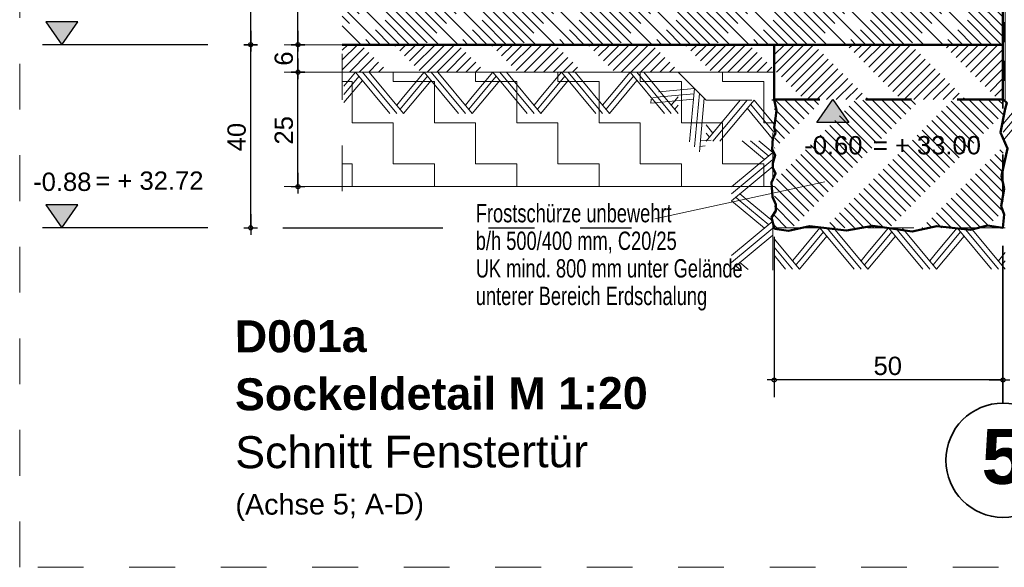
# Model space of a CAD drawing. Header units: metres. Extents: x 1306 to 1412, y -79 to 41.
# Tile 10 of 256: x 1387.16 to 1389.32, y -74.68 to -73.48. Entities that reach past the tile are written whole.
import ezdxf

# ---------------------------------------------------------------- set-up
doc = ezdxf.new("R2010")
doc.units = ezdxf.units.M
doc.header["$PDMODE"] = 65
for name, pattern in [('AUSGEZOGEN', [0]), ('PUNKT2_S9', [0.0015, 0, -0.0015]), ('STRICHLINIE2_S3', [0.055, 0.04, -0.015]), ('STRICHLINIE_S4', [0.008, 0.006, -0.002]), ('STRICHPUNKT2_S5', [0.5, 0.35, -0.05, 0.05, -0.05]), ('VERDECKT2_S2', [0.15, 0.1, -0.05])]:
    doc.linetypes.add(name, pattern=pattern)
doc.layers.add('XR$9$_43212', color=7, linetype='Continuous')
for name, color, linetype, lineweight in [('XR$9$Achsen', 4, 'AUSGEZOGEN', 13), ('XR$9$Allgemein', 4, 'AUSGEZOGEN', 13), ('XR$9$Legende', 4, 'AUSGEZOGEN', 13), ('XR$9$Maßlinie 1_50', 7, 'AUSGEZOGEN', 25), ('XR$9$Muster', 4, 'AUSGEZOGEN', 13), ('XR$9$Schraffur', 4, 'AUSGEZOGEN', 13), ('XR$9$Text 1_100', 3, 'AUSGEZOGEN', 18), ('XR$9$Text 1_50', 3, 'AUSGEZOGEN', 18), ('XR$9$Wand', 1, 'AUSGEZOGEN', 50), ('XR$9$Wand Mauerwerk tr', 42, 'AUSGEZOGEN', 18)]:
    doc.layers.add(name, color=color, linetype=linetype, lineweight=lineweight)
doc.styles.add('ARIAL', font='arial.ttf')
doc.dimstyles.new('DIMSTYLE_32', dxfattribs={"dimtxt": 0.04, "dimasz": 0.03, "dimexe": 0, "dimexo": 1e-06, "dimgap": 0.02, "dimtad": 2, "dimdec": 1, "dimlfac": 100, "dimrnd": 0.5, "dimzin": 4, "dimdsep": 46, "dimtxsty": 'ARIAL', "dimblk1": 'ALL_ML_KREIS', "dimblk2": 'ALL_ML_KREIS', "dimsah": 1, "dimcen": 0, "dimse1": 1, "dimse2": 1, "dimclrd": 7, "dimclre": 7, "dimclrt": 7, "dimadec": 0, "dimazin": 0, "dimtfac": 1, "dimtdec": 0, "dimtix": 1, "dimtmove": 2, "dimatfit": 3, "dimfxl": 0, "dimtzin": 0, "dimlwd": 0, "dimlwe": 25, "dimarcsym": 0})
doc.dimstyles.new('DIMSTYLE_33', dxfattribs={"dimtxt": 0.04, "dimasz": 0.03, "dimexe": 0, "dimexo": 1e-06, "dimgap": 0.02, "dimtad": 2, "dimdec": 1, "dimlfac": 100, "dimrnd": 0.5, "dimzin": 4, "dimdsep": 46, "dimtxsty": 'ARIAL', "dimblk1": 'ALL_ML_KREIS', "dimblk2": 'ALL_ML_KREIS', "dimsah": 1, "dimcen": 0, "dimse1": 1, "dimse2": 1, "dimclrd": 7, "dimclre": 7, "dimclrt": 7, "dimadec": 0, "dimazin": 0, "dimtfac": 1, "dimtdec": 0, "dimtix": 1, "dimtmove": 2, "dimatfit": 3, "dimfxl": 0, "dimtvp": 1.2, "dimtzin": 0, "dimlwd": 0, "dimlwe": 25, "dimarcsym": 0})

# ---------------------------------------------------------------- blocks, each defined once
blk = doc.blocks.new('MUSTERELEMENT_23')
at = {"layer": 'XR$9$Wand', "color": 52, "linetype": 'AUSGEZOGEN', "lineweight": 13, "transparency": 33554687}
for p, q in [((1388.9127, -73.9395), (1388.8677, -73.9935)), ((1388.9202, -73.9485), (1388.8677, -74.0115)), ((1388.9877, -74.0295), (1388.9127, -73.9395)), ((1389.0027, -74.0295), (1388.9277, -73.9395)), ((1389.0177, -74.0295), (1388.9427, -73.9395)), ((1389.0627, -73.9395), (1389.0177, -73.9935)), ((1389.0702, -73.9485), (1389.0177, -74.0115)), ((1389.1377, -74.0295), (1389.0627, -73.9395)), ((1389.1527, -74.0295), (1389.0777, -73.9395)), ((1389.1677, -74.0295), (1389.0927, -73.9395)), ((1389.2127, -73.9395), (1389.1677, -73.9935)), ((1389.2202, -73.9485), (1389.1677, -74.0115)), ((1389.2877, -74.0295), (1389.2127, -73.9395)), ((1389.3027, -74.0295), (1389.2277, -73.9395)), ((1389.3177, -74.0295), (1389.2427, -73.9395)), ((1388.8677, -74.0295), (1388.8127, -73.9635)), ((1388.9277, -73.9575), (1388.8677, -74.0295)), ((1389.0777, -73.9575), (1389.0177, -74.0295)), ((1389.2277, -73.9575), (1389.1677, -74.0295)), ((1388.8527, -74.0295), (1388.8127, -73.9815)), ((1388.8677, -73.9935), (1388.8527, -74.0115)), ((1389.0177, -73.9935), (1389.0027, -74.0115)), ((1389.1677, -73.9935), (1389.1527, -74.0115)), ((1389.3177, -73.9935), (1389.3027, -74.0115)), ((1388.8377, -74.0295), (1388.8127, -73.9995)), ((1388.8677, -74.0115), (1388.8602, -74.0205)), ((1389.0177, -74.0115), (1389.0102, -74.0205)), ((1389.1677, -74.0115), (1389.1602, -74.0205)), ((1389.3177, -74.0115), (1389.3102, -74.0205))]:
    blk.add_line(p, q, dxfattribs=at)
blk = doc.blocks.new('MUSTERELEMENT_24')
at = {"layer": 'XR$9$Wand', "color": 52, "linetype": 'AUSGEZOGEN', "lineweight": 13, "transparency": 33554687}
for p, q in [((1389.3568, -73.6604), (1389.3133, -73.7127)), ((1389.3643, -73.6694), (1389.3133, -73.7307)), ((1389.4318, -73.7504), (1389.3568, -73.6604)), ((1389.4468, -73.7504), (1389.3718, -73.6604)), ((1389.4618, -73.7504), (1389.3868, -73.6604)), ((1389.3718, -73.6784), (1389.3133, -73.7487)), ((1389.4618, -73.7144), (1389.4468, -73.7324)), ((1389.4618, -73.7324), (1389.4543, -73.7414))]:
    blk.add_line(p, q, dxfattribs=at)
blk = doc.blocks.new('MUSTERELEMENT_27')
at = {"layer": 'XR$9$Wand', "color": 52, "linetype": 'AUSGEZOGEN', "lineweight": 13, "transparency": 33554687}
for p, q in [((1388.6637, -73.7504), (1388.7387, -73.6604)), ((1388.6787, -73.7504), (1388.7537, -73.6604)), ((1388.6937, -73.7504), (1388.7687, -73.6604)), ((1388.7612, -73.6694), (1388.8122, -73.7307)), ((1388.7687, -73.6604), (1388.8122, -73.7127)), ((1388.7537, -73.6784), (1388.8122, -73.7487)), ((1388.6637, -73.7144), (1388.6787, -73.7324)), ((1388.6637, -73.7324), (1388.6712, -73.7414))]:
    blk.add_line(p, q, dxfattribs=at)
blk = doc.blocks.new('MUSTERELEMENT_28')
at = {"layer": 'XR$9$Wand', "color": 52, "linetype": 'AUSGEZOGEN', "lineweight": 13, "transparency": 33554687}
for p, q in [((1388.6374, -73.6469), (1388.5558, -73.6544)), ((1388.5685, -73.6416), (1388.5598, -73.6424)), ((1388.6385, -73.6353), (1388.5685, -73.6416)), ((1388.6279, -73.752), (1388.6385, -73.6353)), ((1388.6385, -73.7626), (1388.6491, -73.6459)), ((1388.543, -73.6671), (1388.5438, -73.6584)), ((1388.6364, -73.6586), (1388.543, -73.6671)), ((1388.5558, -73.6544), (1388.5471, -73.6552)), ((1388.6491, -73.7732), (1388.6597, -73.6565)), ((1388.6746, -73.7477), (1388.6512, -73.7498))]:
    blk.add_line(p, q, dxfattribs=at)
blk.add_lwpolyline([(1388.6618, -73.7604), (1388.6618, -73.7604), (1388.6502, -73.7615)], dxfattribs=at)
blk = doc.blocks.new('MUSTERELEMENT_29')
at = {"layer": 'XR$9$Wand', "color": 52, "linetype": 'AUSGEZOGEN', "lineweight": 13, "transparency": 33554687}
for p, q in [((1387.8977, -73.5995), (1387.8723, -73.63)), ((1387.9052, -73.6085), (1387.8723, -73.648)), ((1387.9727, -73.6895), (1387.8977, -73.5995)), ((1387.9877, -73.6895), (1387.9127, -73.5995)), ((1388.0027, -73.6895), (1387.9277, -73.5995)), ((1388.0477, -73.5995), (1388.0027, -73.6535)), ((1388.0552, -73.6085), (1388.0027, -73.6715)), ((1388.1227, -73.6895), (1388.0477, -73.5995)), ((1388.1377, -73.6895), (1388.0627, -73.5995)), ((1388.1527, -73.6895), (1388.0777, -73.5995)), ((1388.1977, -73.5995), (1388.1527, -73.6535)), ((1388.2052, -73.6085), (1388.1527, -73.6715)), ((1388.2727, -73.6895), (1388.1977, -73.5995)), ((1388.2877, -73.6895), (1388.2127, -73.5995)), ((1388.3027, -73.6895), (1388.2277, -73.5995)), ((1388.3477, -73.5995), (1388.3027, -73.6535)), ((1388.3552, -73.6085), (1388.3027, -73.6715)), ((1388.4227, -73.6895), (1388.3477, -73.5995)), ((1388.4377, -73.6895), (1388.3627, -73.5995)), ((1388.4527, -73.6895), (1388.3777, -73.5995)), ((1388.4977, -73.5995), (1388.4527, -73.6535)), ((1388.5052, -73.6085), (1388.4527, -73.6715)), ((1388.5727, -73.6895), (1388.4977, -73.5995)), ((1388.5877, -73.6895), (1388.5127, -73.5995)), ((1388.6027, -73.6895), (1388.5277, -73.5995)), ((1387.9127, -73.6175), (1387.8723, -73.666)), ((1388.0627, -73.6175), (1388.0027, -73.6895)), ((1388.2127, -73.6175), (1388.1527, -73.6895)), ((1388.3627, -73.6175), (1388.3027, -73.6895)), ((1388.5127, -73.6175), (1388.4527, -73.6895)), ((1388.0027, -73.6535), (1387.9877, -73.6715)), ((1388.0027, -73.6715), (1387.9952, -73.6805)), ((1388.1527, -73.6535), (1388.1377, -73.6715)), ((1388.1527, -73.6715), (1388.1452, -73.6805)), ((1388.3027, -73.6535), (1388.2877, -73.6715)), ((1388.3027, -73.6715), (1388.2952, -73.6805)), ((1388.4527, -73.6535), (1388.4377, -73.6715)), ((1388.4527, -73.6715), (1388.4452, -73.6805)), ((1388.6027, -73.6535), (1388.5877, -73.6715)), ((1388.6027, -73.6715), (1388.5952, -73.6805))]:
    blk.add_line(p, q, dxfattribs=at)
blk = doc.blocks.new('MUSTERELEMENT_30')
at = {"layer": 'XR$9$Wand', "color": 52, "linetype": 'AUSGEZOGEN', "lineweight": 13, "transparency": 33554687}
for p, q in [((1388.7917, -73.7903), (1388.7428, -73.7495)), ((1388.8007, -73.7828), (1388.7608, -73.7495)), ((1388.8097, -73.7753), (1388.7788, -73.7495)), ((1388.7197, -73.8503), (1388.8097, -73.7753)), ((1388.7197, -73.8653), (1388.8097, -73.7903)), ((1388.7197, -73.8803), (1388.8097, -73.8053)), ((1388.7557, -73.8803), (1388.7377, -73.8653)), ((1388.7917, -73.9403), (1388.7197, -73.8803)), ((1388.7377, -73.8803), (1388.7287, -73.8728)), ((1388.8007, -73.9328), (1388.7377, -73.8803)), ((1388.8097, -73.9253), (1388.7557, -73.8803)), ((1388.7197, -74.0003), (1388.8097, -73.9253)), ((1388.7197, -74.0153), (1388.8097, -73.9403)), ((1388.7197, -74.0303), (1388.8097, -73.9553)), ((1388.7557, -74.0303), (1388.7377, -74.0153)), ((1388.7377, -74.0303), (1388.7287, -74.0228))]:
    blk.add_line(p, q, dxfattribs=at)
blk = doc.blocks.new('MUSTERELEMENT_34')
at = {"layer": 'XR$9$Muster', "color": 4, "linetype": 'AUSGEZOGEN', "lineweight": 13, "transparency": 33554687}
for p, q in [((1389.313, -73.0669), (1389.313, -73.1517)), ((1389.318, -73.0669), (1389.313, -73.0669)), ((1389.314, -73.0669), (1389.314, -73.1093)), ((1389.315, -73.0669), (1389.315, -73.1093)), ((1389.316, -73.0669), (1389.316, -73.1093)), ((1389.317, -73.0669), (1389.317, -73.1093)), ((1389.318, -73.0669), (1389.318, -73.1517)), ((1389.318, -73.1093), (1389.313, -73.1093)), ((1389.313, -73.1517), (1389.313, -73.2365)), ((1389.318, -73.1517), (1389.313, -73.1517)), ((1389.318, -73.1517), (1389.313, -73.1517)), ((1389.314, -73.1517), (1389.314, -73.1941)), ((1389.315, -73.1517), (1389.315, -73.1941)), ((1389.316, -73.1517), (1389.316, -73.1941)), ((1389.317, -73.1517), (1389.317, -73.1941)), ((1389.318, -73.1517), (1389.318, -73.2365)), ((1389.318, -73.1941), (1389.313, -73.1941)), ((1389.313, -73.2365), (1389.313, -73.3213)), ((1389.318, -73.2365), (1389.313, -73.2365)), ((1389.318, -73.2365), (1389.313, -73.2365)), ((1389.314, -73.2365), (1389.314, -73.2789)), ((1389.315, -73.2365), (1389.315, -73.2789)), ((1389.316, -73.2365), (1389.316, -73.2789)), ((1389.317, -73.2365), (1389.317, -73.2789)), ((1389.318, -73.2365), (1389.318, -73.3213)), ((1389.318, -73.2789), (1389.313, -73.2789)), ((1389.313, -73.3213), (1389.313, -73.4061)), ((1389.318, -73.3213), (1389.313, -73.3213)), ((1389.318, -73.3213), (1389.313, -73.3213)), ((1389.314, -73.3213), (1389.314, -73.3637)), ((1389.315, -73.3213), (1389.315, -73.3637)), ((1389.316, -73.3213), (1389.316, -73.3637)), ((1389.317, -73.3213), (1389.317, -73.3637)), ((1389.318, -73.3213), (1389.318, -73.4061)), ((1389.318, -73.3637), (1389.313, -73.3637)), ((1389.313, -73.4061), (1389.313, -73.4909)), ((1389.318, -73.4061), (1389.313, -73.4061)), ((1389.318, -73.4061), (1389.313, -73.4061)), ((1389.314, -73.4061), (1389.314, -73.4485)), ((1389.315, -73.4061), (1389.315, -73.4485)), ((1389.316, -73.4061), (1389.316, -73.4485)), ((1389.317, -73.4061), (1389.317, -73.4485)), ((1389.318, -73.4061), (1389.318, -73.4909)), ((1389.318, -73.4485), (1389.313, -73.4485)), ((1389.313, -73.4909), (1389.313, -73.5757)), ((1389.318, -73.4909), (1389.313, -73.4909)), ((1389.318, -73.4909), (1389.313, -73.4909)), ((1389.314, -73.4909), (1389.314, -73.5333)), ((1389.315, -73.4909), (1389.315, -73.5333)), ((1389.316, -73.4909), (1389.316, -73.5333)), ((1389.317, -73.4909), (1389.317, -73.5333)), ((1389.318, -73.4909), (1389.318, -73.5757)), ((1389.318, -73.5333), (1389.313, -73.5333)), ((1389.313, -73.5757), (1389.313, -73.6604)), ((1389.318, -73.5757), (1389.313, -73.5757)), ((1389.318, -73.5757), (1389.313, -73.5757)), ((1389.314, -73.5757), (1389.314, -73.618)), ((1389.315, -73.5757), (1389.315, -73.618)), ((1389.316, -73.5757), (1389.316, -73.618)), ((1389.317, -73.5757), (1389.317, -73.618)), ((1389.318, -73.5757), (1389.318, -73.6604)), ((1389.318, -73.618), (1389.313, -73.618)), ((1389.313, -73.6604), (1389.313, -73.6604)), ((1389.318, -73.6604), (1389.313, -73.6604)), ((1389.318, -73.6604), (1389.313, -73.6604)), ((1389.314, -73.6604), (1389.314, -73.6604)), ((1389.315, -73.6604), (1389.315, -73.6604)), ((1389.316, -73.6604), (1389.316, -73.6604)), ((1389.317, -73.6604), (1389.317, -73.6604)), ((1389.318, -73.6604), (1389.318, -73.6604))]:
    blk.add_line(p, q, dxfattribs=at)
blk = doc.blocks.new('COMPLEX_KOTENVERMASSUNG_2')
at = {"layer": 'XR$9$_43212', "linetype": 'AUSGEZOGEN', "lineweight": 25, "transparency": 33554687}
for points in [[(1387.2902, -73.2395), (1387.2202, -73.2395), (1387.2552, -73.2895)], [(1387.2902, -73.4895), (1387.2202, -73.4895), (1387.2552, -73.5395)], [(1387.2902, -73.8895), (1387.2202, -73.8895), (1387.2552, -73.9395)]]:
    blk.add_hatch(color=7, dxfattribs=at).paths.add_polyline_path(points)
at = {"layer": 'XR$9$_43212', "color": 7, "linetype": 'AUSGEZOGEN', "lineweight": 25, "transparency": 33554687}
for p, q in [((1387.2902, -73.2395), (1387.2202, -73.2395)), ((1387.2202, -73.2395), (1387.2552, -73.2895)), ((1387.2552, -73.2895), (1387.2902, -73.2395)), ((1387.2552, -73.2895), (1387.2552, -73.2895)), ((1387.2552, -73.2895), (1387.2552, -73.2895)), ((1387.2552, -73.2895), (1387.2552, -73.2895)), ((1387.2552, -73.2895), (1387.2552, -73.2895)), ((1387.2902, -73.4895), (1387.2202, -73.4895)), ((1387.2202, -73.4895), (1387.2552, -73.5395)), ((1387.2552, -73.5395), (1387.2902, -73.4895)), ((1387.2552, -73.5395), (1387.2552, -73.5395)), ((1387.2552, -73.5395), (1387.2552, -73.5395)), ((1387.2552, -73.5395), (1387.2552, -73.5395)), ((1387.2552, -73.5395), (1387.2552, -73.5395)), ((1387.2902, -73.8895), (1387.2202, -73.8895)), ((1387.2202, -73.8895), (1387.2552, -73.9395)), ((1387.2552, -73.9395), (1387.2902, -73.8895)), ((1387.2552, -73.9395), (1387.2552, -73.9395)), ((1387.2552, -73.9395), (1387.2552, -73.9395)), ((1387.2552, -73.9395), (1387.2552, -73.9395)), ((1387.2552, -73.9395), (1387.2552, -73.9395))]:
    blk.add_line(p, q, dxfattribs=at)
at = {"layer": 'XR$9$_43212', "color": 7, "linetype": 'AUSGEZOGEN', "lineweight": 25, "transparency": 33554687, "char_height": 0.04, "width": 0.147235, "attachment_point": 7, "style": 'ARIAL'}
for s, insert in [('\\W1.00;-0.23', (1387.1928, -73.2095)), ('\\W1.00;-0.48', (1387.1928, -73.4595)), ('\\W1.00;-0.88', (1387.1928, -73.8595))]:
    blk.add_mtext(s, dxfattribs=dict(at, insert=insert))
blk = doc.blocks.new('COMPLEX_KOTENVERMASSUNG_3')
at = {"layer": 'XR$9$_43212', "linetype": 'AUSGEZOGEN', "lineweight": 25, "transparency": 33554687}
blk.add_hatch(color=7, dxfattribs=at).paths.add_polyline_path([(1388.9757, -73.7095), (1388.9057, -73.7095), (1388.9407, -73.6595)], flags=16)
at = {"layer": 'XR$9$_43212', "color": 7, "linetype": 'AUSGEZOGEN', "lineweight": 25, "transparency": 33554687}
for p, q in [((1388.9057, -73.7095), (1388.9407, -73.6595)), ((1388.9407, -73.6595), (1388.9757, -73.7095)), ((1388.9407, -73.6595), (1388.9407, -73.6595)), ((1388.9407, -73.6595), (1388.9407, -73.6595)), ((1388.9407, -73.6595), (1388.9407, -73.6595)), ((1388.9407, -73.6595), (1388.9407, -73.6595)), ((1388.9757, -73.7095), (1388.9057, -73.7095))]:
    blk.add_line(p, q, dxfattribs=at)
at = {"layer": 'XR$9$_43212', "color": 7, "linetype": 'AUSGEZOGEN', "lineweight": 25, "transparency": 33554687, "insert": (1388.8784, -73.7797), "char_height": 0.04, "width": 0.147235, "attachment_point": 7, "style": 'ARIAL'}
blk.add_mtext('\\W1.00;-0.60', dxfattribs=at)
blk = doc.blocks.new('ALL_ML_KREIS')
at = {"color": 0, "linetype": 'ByBlock', "lineweight": -2}
for p, q in [((-1, 0), (0.5, 0)), ((0, -0.5), (0, 0.5))]:
    blk.add_line(p, q, dxfattribs=at)
blk.add_circle((0, 0), 0.15, dxfattribs=at)
blk = doc.blocks.new('*D1372')
at = {"layer": 'DEFPOINTS', "color": 7, "linetype": 'AUSGEZOGEN', "lineweight": 25, "transparency": 33554687}
for p in [(1388.8127, -73.8815), (1389.3127, -74.0015), (1389.3127, -74.2719)]:
    blk.add_point(p, dxfattribs=at)
at = {"layer": 'XR$9$Maßlinie 1_50', "color": 7, "linetype": 'AUSGEZOGEN', "lineweight": -2, "transparency": 33554687}
blk.add_line((1389.3127, -74.2719), (1388.8127, -74.2719), dxfattribs=at)
at = {"layer": 'XR$9$Maßlinie 1_50', "color": 7, "linetype": 'AUSGEZOGEN', "lineweight": 25, "transparency": 33554687, "xscale": 0.03, "yscale": 0.03, "zscale": 0.03}
for p, rotation in [((1388.8127, -74.2719), 180), ((1389.3127, -74.2719), 360)]:
    blk.add_blockref('ALL_ML_KREIS', p, dxfattribs=dict(at, rotation=rotation))
at = {"layer": 'XR$9$Maßlinie 1_50', "color": 7, "linetype": 'AUSGEZOGEN', "lineweight": 25, "transparency": 33554687, "insert": (1389.061, -74.2413), "char_height": 0.04, "width": 0.16, "attachment_point": 5, "style": 'ARIAL'}
blk.add_mtext('\\A1;{\\A1;{50\\H0.026400;\\S^ ;}}', dxfattribs=at)
blk = doc.blocks.new('*D1373')
at = {"layer": 'DEFPOINTS', "color": 7, "linetype": 'AUSGEZOGEN', "lineweight": 25, "transparency": 33554687}
for p in [(1387.8684, -73.5995), (1387.7716, -73.8495), (1387.8684, -73.8495)]:
    blk.add_point(p, dxfattribs=at)
at = {"layer": 'XR$9$Maßlinie 1_50', "color": 7, "linetype": 'AUSGEZOGEN', "lineweight": -2, "transparency": 33554687}
blk.add_line((1387.7716, -73.8495), (1387.7716, -73.5995), dxfattribs=at)
at = {"layer": 'XR$9$Maßlinie 1_50', "color": 7, "linetype": 'AUSGEZOGEN', "lineweight": 25, "transparency": 33554687, "xscale": 0.03, "yscale": 0.03, "zscale": 0.03}
for p, rotation in [((1387.7716, -73.5995), 90), ((1387.7716, -73.8495), 270)]:
    blk.add_blockref('ALL_ML_KREIS', p, dxfattribs=dict(at, rotation=rotation))
at = {"layer": 'XR$9$Maßlinie 1_50', "color": 7, "linetype": 'AUSGEZOGEN', "lineweight": 25, "transparency": 33554687, "insert": (1387.7409, -73.7265), "char_height": 0.04, "width": 0.16, "attachment_point": 5, "rotation": 90, "style": 'ARIAL'}
blk.add_mtext('\\A1;{\\A1;{25\\H0.026400;\\S^ ;}}', dxfattribs=at)
blk = doc.blocks.new('*D1374')
at = {"layer": 'DEFPOINTS', "color": 7, "linetype": 'AUSGEZOGEN', "lineweight": 25, "transparency": 33554687}
for p in [(1387.8684, -73.5395), (1387.7716, -73.5995), (1387.8684, -73.5995)]:
    blk.add_point(p, dxfattribs=at)
at = {"layer": 'XR$9$Maßlinie 1_50', "color": 7, "linetype": 'AUSGEZOGEN', "lineweight": -2, "transparency": 33554687}
blk.add_line((1387.7716, -73.5995), (1387.7716, -73.5395), dxfattribs=at)
at = {"layer": 'XR$9$Maßlinie 1_50', "color": 7, "linetype": 'AUSGEZOGEN', "lineweight": 25, "transparency": 33554687, "xscale": 0.03, "yscale": 0.03, "zscale": 0.03}
for p, rotation in [((1387.7716, -73.5395), 90), ((1387.7716, -73.5995), 270)]:
    blk.add_blockref('ALL_ML_KREIS', p, dxfattribs=dict(at, rotation=rotation))
at = {"layer": 'XR$9$Maßlinie 1_50', "color": 7, "linetype": 'AUSGEZOGEN', "lineweight": 25, "transparency": 33554687, "insert": (1387.7409, -73.5698), "char_height": 0.04, "width": 0.12, "attachment_point": 5, "rotation": 90, "style": 'ARIAL'}
blk.add_mtext('\\A1;{\\A1;{6\\H0.026400;\\S^ ;}}', dxfattribs=at)
blk = doc.blocks.new('*D1375')
at = {"layer": 'DEFPOINTS', "color": 7, "linetype": 'AUSGEZOGEN', "lineweight": 25, "transparency": 33554687}
for p in [(1387.8684, -73.2895), (1387.7716, -73.5395), (1387.8684, -73.5395)]:
    blk.add_point(p, dxfattribs=at)
at = {"layer": 'XR$9$Maßlinie 1_50', "color": 7, "linetype": 'AUSGEZOGEN', "lineweight": -2, "transparency": 33554687}
blk.add_line((1387.7716, -73.5395), (1387.7716, -73.2895), dxfattribs=at)
at = {"layer": 'XR$9$Maßlinie 1_50', "color": 7, "linetype": 'AUSGEZOGEN', "lineweight": 25, "transparency": 33554687, "xscale": 0.03, "yscale": 0.03, "zscale": 0.03}
for p, rotation in [((1387.7716, -73.2895), 90), ((1387.7716, -73.5395), 270)]:
    blk.add_blockref('ALL_ML_KREIS', p, dxfattribs=dict(at, rotation=rotation))
at = {"layer": 'XR$9$Maßlinie 1_50', "color": 7, "linetype": 'AUSGEZOGEN', "lineweight": 25, "transparency": 33554687, "insert": (1387.7409, -73.4165), "char_height": 0.04, "width": 0.16, "attachment_point": 5, "rotation": 90, "style": 'ARIAL'}
blk.add_mtext('\\A1;{\\A1;{25\\H0.026400;\\S^ ;}}', dxfattribs=at)
blk = doc.blocks.new('*D1378')
at = {"layer": 'DEFPOINTS', "color": 7, "linetype": 'AUSGEZOGEN', "lineweight": 25, "transparency": 33554687}
for p in [(1388.9784, -73.5395), (1387.6685, -73.9395), (1388.5127, -73.9395)]:
    blk.add_point(p, dxfattribs=at)
at = {"layer": 'XR$9$Maßlinie 1_50', "color": 7, "linetype": 'AUSGEZOGEN', "lineweight": -2, "transparency": 33554687}
blk.add_line((1387.6685, -73.9395), (1387.6685, -73.5395), dxfattribs=at)
at = {"layer": 'XR$9$Maßlinie 1_50', "color": 7, "linetype": 'AUSGEZOGEN', "lineweight": 25, "transparency": 33554687, "xscale": 0.03, "yscale": 0.03, "zscale": 0.03}
for p, rotation in [((1387.6685, -73.5395), 90), ((1387.6685, -73.9395), 270)]:
    blk.add_blockref('ALL_ML_KREIS', p, dxfattribs=dict(at, rotation=rotation))
at = {"layer": 'XR$9$Maßlinie 1_50', "color": 7, "linetype": 'AUSGEZOGEN', "lineweight": 25, "transparency": 33554687, "insert": (1387.6378, -73.7413), "char_height": 0.04, "width": 0.16, "attachment_point": 5, "rotation": 90, "style": 'ARIAL'}
blk.add_mtext('\\A1;{\\A1;{40\\H0.026400;\\S^ ;}}', dxfattribs=at)
blk = doc.blocks.new('*D1379')
at = {"layer": 'DEFPOINTS', "color": 7, "linetype": 'AUSGEZOGEN', "lineweight": 25, "transparency": 33554687}
for p in [(1388.9784, -73.2895), (1387.6685, -73.5395), (1388.9784, -73.5395)]:
    blk.add_point(p, dxfattribs=at)
at = {"layer": 'XR$9$Maßlinie 1_50', "color": 7, "linetype": 'AUSGEZOGEN', "lineweight": -2, "transparency": 33554687}
blk.add_line((1387.6685, -73.5395), (1387.6685, -73.2895), dxfattribs=at)
at = {"layer": 'XR$9$Maßlinie 1_50', "color": 7, "linetype": 'AUSGEZOGEN', "lineweight": 25, "transparency": 33554687, "xscale": 0.03, "yscale": 0.03, "zscale": 0.03}
for p, rotation in [((1387.6685, -73.2895), 90), ((1387.6685, -73.5395), 270)]:
    blk.add_blockref('ALL_ML_KREIS', p, dxfattribs=dict(at, rotation=rotation))
at = {"layer": 'XR$9$Maßlinie 1_50', "color": 7, "linetype": 'AUSGEZOGEN', "lineweight": 25, "transparency": 33554687, "insert": (1387.6378, -73.4165), "char_height": 0.04, "width": 0.16, "attachment_point": 5, "rotation": 90, "style": 'ARIAL'}
blk.add_mtext('\\A1;{\\A1;{25\\H0.026400;\\S^ ;}}', dxfattribs=at)

msp = doc.modelspace()

# ---------------------------------------------------------------- hatches: boundary and pattern name
at = {"layer": 'XR$9$Muster', "linetype": 'PUNKT2_S9', "lineweight": 13, "transparency": 33554687}
h = msp.add_hatch(dxfattribs=at)
h.set_pattern_fill('MUSTER', color=35, scale=0.09, style=0, pattern_type=2)
h.set_pattern_definition([(0, (0.18, 0.18), (0.09, 0.09), [0.09, -0.09]), (90, (0.18, 0.18), (-0.09, 0.09), [0.09, -0.09])])
h.paths.add_polyline_path([(1388.8127, -73.8495), (1388.8127, -73.5995), (1387.8684, -73.5995), (1387.8684, -73.8495)], flags=0)
at = {"layer": 'XR$9$Schraffur', "linetype": 'AUSGEZOGEN', "lineweight": 13, "transparency": 33554687}
h = msp.add_hatch(dxfattribs=at)
h.set_pattern_fill('SCHRAFFUR_7', color=52, scale=0.01, angle=90, style=0, pattern_type=2)
h.set_pattern_definition([(135, (0, 0), (-0.02121320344, -0.02121320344), []), (135, (-0.010607, -0.010607), (-0.02121320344, -0.02121320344), [0.1, -0.05])])
h.paths.add_polyline_path([(1387.8684, -73.2895), (1387.8684, -73.5395), (1389.3127, -73.5395), (1389.3127, -73.2895)], flags=0)
h = msp.add_hatch(dxfattribs=at)
h.set_pattern_fill('SCHRAFFUR_10', color=52, scale=0.01, angle=90, style=0, pattern_type=2)
h.set_pattern_definition([(225, (0, 0), (0.02121320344, -0.02121320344), [0.1, -0.05]), (225, (0.010607, -0.010607), (0.02121320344, -0.02121320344), [0.1, -0.05])])
h.paths.add_polyline_path([(1388.8127, -73.5995), (1388.8127, -73.5395), (1387.8684, -73.5395), (1387.8684, -73.5995)], flags=0)
h = msp.add_hatch(dxfattribs=at)
h.set_pattern_fill('SCHRAFFUR_8', color=52, scale=0.01, style=0, pattern_type=2)
h.set_pattern_definition([(45, (0, 0), (-0.02121320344, 0.02121320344), [0.1, -0.05]), (45, (-0.010607, 0.010607), (-0.02121320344, 0.02121320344), [0.1, -0.05])])
h.paths.add_polyline_path([(1388.8127, -73.6595), (1389.3127, -73.6595), (1389.3127, -73.5395), (1388.8127, -73.5395)], flags=0)
h = msp.add_hatch(dxfattribs=at)
h.set_pattern_fill('SCHRAFFUR_8', color=52, scale=0.01, angle=270, style=0, pattern_type=2)
h.set_pattern_definition([(315, (0, 0), (0.02121320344, 0.02121320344), [0.1, -0.05]), (315, (0.010607, 0.010607), (0.02121320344, 0.02121320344), [0.1, -0.05])])
h.paths.add_polyline_path([(1388.8133, -73.9395), (1389.3133, -73.9395), (1389.3133, -73.6604), (1388.8133, -73.6604)], flags=0)

# ---------------------------------------------------------------- linework, layer by layer
at = {"layer": 'XR$9$Achsen', "color": 4, "linetype": 'STRICHPUNKT2_S5', "lineweight": 35, "transparency": 33554687}
msp.add_line((1389.3127, -72.0291), (1389.3127, -74.3225), dxfattribs=at)
at = {"layer": 'XR$9$Achsen', "color": 35, "linetype": 'AUSGEZOGEN', "lineweight": 35, "transparency": 33554687}
msp.add_circle((1389.3127, -74.4472), 0.1247, dxfattribs=at)
at = {"layer": 'XR$9$Allgemein', "color": 7, "linetype": 'AUSGEZOGEN', "lineweight": 13, "transparency": 33554687}
msp.add_line((1387.8684, -73.5995), (1388.8127, -73.5995), dxfattribs=at)
at = {"layer": 'XR$9$Legende', "color": 4, "linetype": 'STRICHLINIE2_S3', "lineweight": 13, "transparency": 33554687}
for p, q in [((1388.6027, -73.5995), (1387.8723, -73.5995)), ((1388.6637, -73.6604), (1388.6027, -73.5995)), ((1388.6637, -73.6604), (1388.8122, -73.6604)), ((1388.8097, -74.0318), (1388.8097, -73.6595)), ((1389.4618, -73.6604), (1389.3133, -73.6604)), ((1389.3177, -73.9395), (1388.8127, -73.9395))]:
    msp.add_line(p, q, dxfattribs=at)
at = {"layer": 'XR$9$Muster', "color": 4, "linetype": 'AUSGEZOGEN', "lineweight": 13, "transparency": 33554687}
msp.add_line((1388.8127, -73.8495), (1387.8684, -73.8495), dxfattribs=at)
at = {"layer": 'XR$9$Text 1_100', "color": 4, "linetype": 'AUSGEZOGEN', "lineweight": 13, "transparency": 33554687}
msp.add_line((1388.5515, -73.9197), (1388.9231, -73.8391), dxfattribs=at)
at = {"layer": 'XR$9$Text 1_50', "color": 3, "linetype": 'AUSGEZOGEN', "lineweight": 25, "transparency": 33554687}
for p, q in [((1387.5746, -73.5395), (1387.2133, -73.5395)), ((1387.5746, -73.9395), (1387.2133, -73.9395))]:
    msp.add_line(p, q, dxfattribs=at)
at = {"layer": 'XR$9$Text 1_50', "color": 4, "linetype": 'STRICHPUNKT2_S5', "lineweight": 13, "transparency": 33554687}
for p, q in [((1387.8684, -73.5395), (1387.7416, -73.5395)), ((1387.8684, -73.5995), (1387.7416, -73.5995)), ((1387.8684, -73.8495), (1387.7416, -73.8495))]:
    msp.add_line(p, q, dxfattribs=at)
at = {"layer": 'XR$9$Text 1_50', "color": 3, "linetype": 'STRICHPUNKT2_S5', "lineweight": 25, "transparency": 33554687}
for p, q in [((1387.7385, -73.9395), (1388.5007, -73.9395)), ((1388.8127, -73.9595), (1388.8127, -74.3125))]:
    msp.add_line(p, q, dxfattribs=at)
at = {"layer": 'XR$9$Wand', "color": 1, "linetype": 'VERDECKT2_S2', "lineweight": 13, "transparency": 33554687}
msp.add_line((1387.8684, -72.9597), (1387.8684, -73.9516), dxfattribs=at)
at = {"layer": 'XR$9$Wand', "color": 1, "linetype": 'AUSGEZOGEN', "lineweight": 50, "transparency": 33554687}
for p, q in [((1389.3127, -73.2895), (1389.3127, -73.6595)), ((1389.3127, -73.5395), (1387.8684, -73.5395)), ((1388.8127, -73.5395), (1388.8127, -73.6595)), ((1388.8127, -73.6595), (1388.8133, -73.6604))]:
    msp.add_line(p, q, dxfattribs=at)
at = {"layer": 'XR$9$Wand', "color": 1, "linetype": 'STRICHLINIE_S4', "lineweight": 50, "transparency": 33554687}
msp.add_line((1389.3127, -73.6595), (1388.8127, -73.6595), dxfattribs=at)
at = {"layer": 'XR$9$Wand', "color": 1, "linetype": 'AUSGEZOGEN', "lineweight": 50, "transparency": 33554687}
for points in [[(1388.8127, -73.6595), (1388.8181, -73.6832), (1388.8155, -73.7003), (1388.8127, -73.7205), (1388.8144, -73.7249), (1388.8157, -73.7315), (1388.8138, -73.7366), (1388.81, -73.7428), (1388.808, -73.7685), (1388.8151, -73.7811), (1388.8096, -73.7981), (1388.8096, -73.8081), (1388.8159, -73.8211), (1388.8071, -73.8404), (1388.8091, -73.872), (1388.8162, -73.8882), (1388.8162, -73.8925), (1388.8162, -73.9025), (1388.8067, -73.9172), (1388.8137, -73.9417)], [(1388.8137, -73.9417), (1388.8442, -73.9459), (1388.8902, -73.936), (1388.9708, -73.9454), (1389.0281, -73.935), (1389.1146, -73.9478), (1389.1685, -73.936), (1389.2421, -73.9439), (1389.2792, -73.9345), (1389.3127, -73.9395), (1389.3158, -73.9106), (1389.3092, -73.8925), (1389.3152, -73.8546), (1389.3095, -73.8261), (1389.3231, -73.7664), (1389.3073, -73.7313), (1389.3177, -73.6798), (1389.3213, -73.6665), (1389.313, -73.6595), (1389.3127, -73.6595)]]:
    msp.add_lwpolyline(points, dxfattribs=at)
for points in [[(1388.8174, -73.6734), (1388.8174, -73.6734)], [(1389.3127, -73.9395), (1389.3127, -73.9395)]]:
    msp.add_lwpolyline(points, close=True, dxfattribs=at)
at = {"layer": 'XR$9$Wand Mauerwerk tr', "color": 7, "linetype": 'AUSGEZOGEN', "lineweight": 25, "transparency": 33554687}
msp.add_line((1388.8084, -73.6595), (1388.8084, -73.6615), dxfattribs=at)
at = {"layer": 'XR$9$Wand Mauerwerk tr', "color": 7, "linetype": 'STRICHLINIE_S4', "lineweight": 18, "transparency": 33554687}
msp.add_lwpolyline([(1387.1634, -69.0286), (1390.703, -69.0286), (1390.703, -74.681), (1387.1634, -74.681), (1387.1634, -69.0286)], close=True, dxfattribs=at)

# ---------------------------------------------------------------- block references
at = {"layer": 'XR$9$_43212', "color": 7, "linetype": 'AUSGEZOGEN', "lineweight": 25, "transparency": 33554687}
for name in ['COMPLEX_KOTENVERMASSUNG_2', 'COMPLEX_KOTENVERMASSUNG_3']:
    msp.add_blockref(name, (0, 0), dxfattribs=at)
at = {"layer": 'XR$9$Muster', "color": 4, "linetype": 'AUSGEZOGEN', "lineweight": 13, "transparency": 33554687}
msp.add_blockref('MUSTERELEMENT_34', (0, 0), dxfattribs=at)
at = {"layer": 'XR$9$Wand', "color": 52, "linetype": 'AUSGEZOGEN', "lineweight": 13, "transparency": 33554687}
for name in ['MUSTERELEMENT_29', 'MUSTERELEMENT_28', 'MUSTERELEMENT_27', 'MUSTERELEMENT_24', 'MUSTERELEMENT_30', 'MUSTERELEMENT_23']:
    msp.add_blockref(name, (0, 0), dxfattribs=at)

# ---------------------------------------------------------------- texts
at = {"layer": 'XR$9$Achsen', "color": 4, "linetype": 'AUSGEZOGEN', "lineweight": 35, "transparency": 33554687, "insert": (1389.2661, -74.5006), "char_height": 0.12, "width": 0.153418, "attachment_point": 7, "style": 'ARIAL'}
msp.add_mtext('\\A1;{\\fArial|i0|b1;\\H0.120000;\\W1.000000;\\C4;5}\\P', dxfattribs=at)
at = {"layer": 'XR$9$Text 1_100', "color": 3, "linetype": 'AUSGEZOGEN', "lineweight": 25, "transparency": 33554687, "char_height": 0.04, "width": 0.256679, "attachment_point": 7, "style": 'ARIAL'}
for s, insert in [('\\W1.00;= + 33.00', (1389.0285, -73.7796)), ('\\W1.00;= + 32.72', (1387.329, -73.857))]:
    msp.add_mtext(s, dxfattribs=dict(at, insert=insert))
at = {"layer": 'XR$9$Text 1_100', "color": 3, "linetype": 'AUSGEZOGEN', "lineweight": 18, "transparency": 33554687, "insert": (1388.1604, -73.8875), "char_height": 0.04, "width": 0.60006, "attachment_point": 1, "line_spacing_factor": 0.903614, "style": 'ARIAL'}
msp.add_mtext('\\A1;{\\fArial|i0|b0;\\H0.040000;\\W0.714286;\\C3;Frostschürze unbewehrt}\\P{\\fArial|i0|b0;\\H0.040000;\\W0.714286;\\C3;b/h 500/400 mm, C20/25}\\P{\\fArial|i0|b0;\\H0.040000;\\W0.714286;\\C3;UK mind. 800 mm unter Gelände}\\P{\\fArial|i0|b0;\\H0.040000;\\W0.714286;\\C3;unterer Bereich Erdschalung}\\P', dxfattribs=at)
at = {"layer": 'XR$9$Text 1_50', "color": 3, "linetype": 'AUSGEZOGEN', "lineweight": 25, "transparency": 33554687, "insert": (1387.6336, -74.1417), "char_height": 0.07, "width": 0.938717, "attachment_point": 1, "rotation": 0.1872, "line_spacing_factor": 1.084337, "style": 'ARIAL'}
msp.add_mtext('\\A1;{\\fArial|i0|b1;\\H0.070000;\\W1.000000;\\C3;D001a}\\P{\\fArial|i0|b1;\\H0.070000;\\W1.000000;\\C3;Sockeldetail M 1:20}\\P{\\fArial|i0|b0;\\H0.070000;\\W1.000000;\\C3;Schnitt Fenstertür }\\P{\\fArial|i0|b0;\\H0.045000;\\W1.000000;\\C3;(Achse 5; A-D)}\\P', dxfattribs=at)

# ---------------------------------------------------------------- dimensions: what is measured, and where the dimension line sits
at = {"layer": 'XR$9$Maßlinie 1_50', "color": 7, "linetype": 'AUSGEZOGEN', "lineweight": 25, "transparency": 33554687}
for base, p1, p2, angle, dimstyle, picture, middle in [((1387.6685, -73.2895), (1388.9784, -73.5395), (1388.9784, -73.2895), 90, 'DIMSTYLE_32', '*D1379', (1387.6378, -73.4165)), ((1387.7716, -73.2895), (1387.8684, -73.5395), (1387.8684, -73.2895), 90, 'DIMSTYLE_32', '*D1375', (1387.7409, -73.4165)), ((1387.7716, -73.5395), (1387.8684, -73.5995), (1387.8684, -73.5395), 90, 'DIMSTYLE_33', '*D1374', (1387.7409, -73.5698)), ((1387.6685, -73.5395), (1388.5127, -73.9395), (1388.9784, -73.5395), 90, 'DIMSTYLE_32', '*D1378', (1387.6378, -73.7413)), ((1387.7716, -73.5995), (1387.8684, -73.8495), (1387.8684, -73.5995), 90, 'DIMSTYLE_32', '*D1373', (1387.7409, -73.7265)), ((1388.8127, -74.2719), (1389.3127, -74.0015), (1388.8127, -73.8815), 180, 'DIMSTYLE_32', '*D1372', (1389.061, -74.2413))]:
    dim = msp.add_linear_dim(base=base, p1=p1, p2=p2, angle=angle, dimstyle=dimstyle, override={"dimpost": '<>', "dimclrd": 7, "dimclre": 7, "dimclrt": 7, "dimlwd": 0, "dimlwe": 25}, dxfattribs=at)
    dim.commit()
    dim.dimension.update_dxf_attribs({"geometry": picture, "text_midpoint": middle, "dimtype": 160})

doc.saveas('drawing.dxf')
